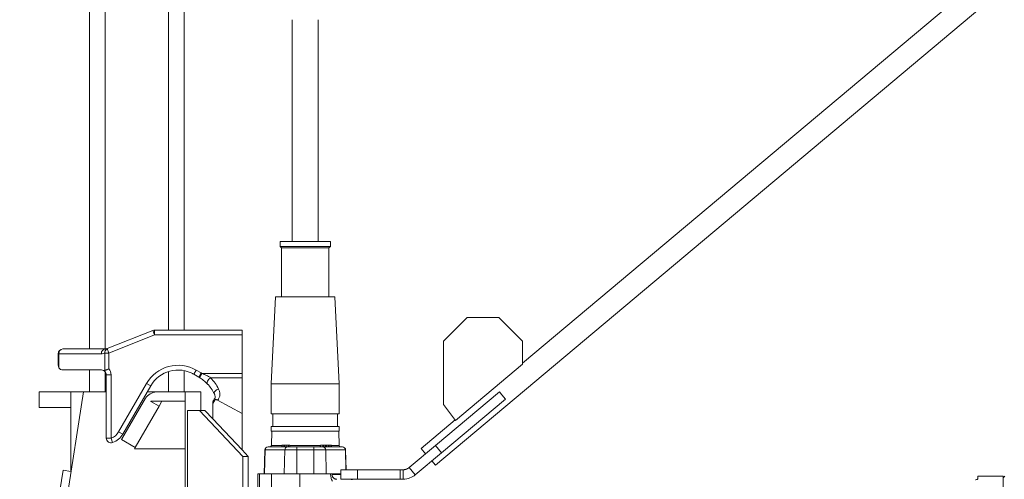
# Model space of a CAD drawing. Header units: millimetres. Extents: x 264 to 1755, y 657 to 2624.
# Tile 7 of 12: x 611 to 1237, y 1847 to 2139. Entities that reach past the tile are written whole.
import ezdxf

# ---------------------------------------------------------------- set-up
doc = ezdxf.new("R2010")
doc.units = ezdxf.units.MM

msp = doc.modelspace()

# ---------------------------------------------------------------- linework, layer by layer
at = {"color": 7, "linetype": 'Continuous', "lineweight": 15}
for p, q in [((655.8, 2504.19), (655.8, 1929.55)), ((715.98, 2504.19), (715.98, 1941.58)), ((1338.26, 2262.3), (930.94, 1920.53)), ((875.55, 1855.66), (1347.31, 2251.51)), ((776.81, 1997.75), (776.81, 1994.74)), ((792.86, 1997.75), (776.81, 1997.75)), ((808.9, 1997.75), (792.86, 1997.75)), ((808.9, 1994.74), (808.9, 1997.75)), ((776.81, 1994.74), (777.81, 1993.74)), ((792.86, 1994.74), (776.81, 1994.74)), ((777.81, 1993.74), (777.81, 1962.65)), ((792.86, 1993.74), (777.81, 1993.74)), ((808.9, 1994.74), (792.86, 1994.74)), ((807.9, 1993.74), (792.86, 1993.74)), ((807.9, 1993.74), (808.9, 1994.74)), ((807.9, 1962.65), (807.9, 1993.74)), ((774.05, 1962.65), (771.29, 1907.48)), ((792.86, 1962.65), (774.05, 1962.65)), ((811.66, 1962.65), (792.86, 1962.65)), ((814.42, 1907.48), (811.66, 1962.65)), ((895.73, 1949.57), (880.64, 1934.48)), ((915.85, 1949.57), (895.73, 1949.57)), ((930.94, 1934.48), (915.85, 1949.57)), ((667.05, 1929.78), (696.03, 1941.37)), ((696.03, 1941.37), (697.15, 1938.58)), ((697.15, 1941.58), (697.15, 1938.58)), ((697.15, 1941.58), (752.74, 1941.58)), ((752.74, 1941.58), (752.74, 1938.58)), ((697.15, 1938.58), (668.17, 1926.98)), ((752.74, 1938.58), (697.15, 1938.58)), ((752.74, 1914.03), (752.74, 1938.58)), ((880.64, 1934.48), (880.64, 1894.24)), ((930.94, 1919.92), (930.94, 1934.48)), ((638.9, 1929.55), (665.9, 1929.55)), ((665.6, 1926.98), (665.56, 1926.97)), ((665.6, 1915.91), (665.6, 1926.98)), ((665.6, 1926.98), (668.17, 1926.98)), ((667.02, 1929.76), (667.05, 1929.78)), ((667.05, 1929.78), (668.17, 1926.98)), ((668.17, 1926.98), (668.17, 1916.96)), ((635.89, 1919.22), (635.89, 1926.54)), ((635.89, 1926.54), (636.33, 1926.54)), ((636.33, 1926.54), (636.33, 1917.65)), ((663.33, 1926.54), (636.33, 1926.54)), ((663.47, 1916.21), (638.9, 1916.21)), ((655.8, 1916.21), (655.8, 1902.39)), ((715.98, 1915.8), (715.98, 1902.39)), ((722.06, 1913.5), (723.56, 1916.11)), ((723.56, 1916.11), (726.66, 1914.32)), ((725.15, 1911.71), (726.66, 1914.32)), ((888.35, 1884.18), (930.94, 1919.92)), ((666.48, 1913.2), (669.49, 1913.2)), ((666.48, 1872.92), (666.48, 1913.2)), ((669.49, 1913.2), (669.49, 1872.92)), ((725.15, 1911.71), (722.06, 1913.5)), ((725.15, 1911.71), (725.96, 1911.2)), ((725.59, 1911.45), (727.15, 1914.03)), ((727.15, 1914.03), (752.74, 1914.03)), ((729.28, 1908.71), (730.93, 1907.09)), ((752.74, 1911.23), (732.78, 1911.23)), ((752.74, 1914.03), (752.74, 1911.23)), ((752.74, 1911.23), (752.74, 1888.65)), ((612.32, 1650.61), (652.01, 1902.39)), ((623.75, 1902.39), (623.75, 1892.3)), ((643.93, 1902.39), (623.75, 1902.39)), ((643.93, 1902.39), (643.93, 1851.83)), ((652.01, 1902.39), (643.93, 1902.39)), ((652.01, 1902.39), (666.48, 1902.39)), ((674.3, 1876.92), (692.05, 1907.66)), ((694.65, 1906.16), (676.9, 1875.41)), ((694.65, 1906.16), (692.05, 1907.66)), ((692.48, 1902.39), (716.58, 1902.39)), ((716.5, 1902.38), (698.31, 1902.38)), ((726.59, 1902.38), (716.5, 1902.38)), ((716.5, 1902.38), (716.5, 1449.62)), ((716.58, 1902.39), (716.58, 1902.38)), ((726.59, 1902.38), (726.59, 1890.56)), ((734.6, 1901.89), (735.4, 1900.25)), ((771.29, 1907.48), (771.29, 1888.43)), ((792.86, 1907.48), (771.29, 1907.48)), ((814.42, 1907.48), (792.86, 1907.48)), ((814.42, 1888.43), (814.42, 1907.48)), ((875.5, 1868.22), (916.16, 1902.34)), ((916.16, 1902.34), (917.84, 1900.34)), ((676.14, 1872.1), (691.28, 1898.32)), ((716.5, 1896.32), (694.81, 1896.32)), ((694.81, 1896.32), (694.81, 1896.28)), ((694.81, 1896.28), (700.01, 1893.27)), ((700.01, 1893.27), (701.77, 1896.32)), ((734.18, 1893.3), (734.18, 1895.47)), ((737.19, 1897.15), (737.19, 1897.06)), ((737.19, 1897.06), (752.74, 1888.65)), ((879.38, 1863.6), (920.04, 1897.72)), ((917.84, 1900.34), (920.04, 1897.72)), ((623.75, 1892.3), (643.93, 1892.3)), ((684.88, 1867.06), (700.01, 1893.27)), ((718.1, 1890.56), (725.69, 1890.56)), ((718.1, 1890.56), (718.1, 1449.62)), ((725.69, 1890.56), (753.19, 1861.3)), ((729.14, 1890.56), (725.69, 1890.56)), ((729.14, 1890.56), (734.18, 1885.2)), ((734.18, 1893.3), (734.18, 1885.2)), ((880.64, 1894.24), (888.35, 1884.18)), ((752.74, 1865.45), (734.18, 1885.2)), ((752.74, 1888.65), (752.74, 1865.45)), ((792.86, 1888.43), (771.29, 1888.43)), ((772.29, 1888.43), (772.29, 1880.4)), ((814.42, 1888.43), (792.86, 1888.43)), ((813.42, 1880.4), (813.42, 1888.43)), ((888.07, 1884.55), (866.49, 1866.44)), ((676.9, 1875.41), (674.3, 1876.92)), ((771.29, 1880.4), (771.29, 1877.39)), ((792.86, 1880.4), (771.29, 1880.4)), ((792.86, 1877.39), (771.29, 1877.39)), ((771.55, 1877.39), (771.32, 1868.34)), ((814.42, 1880.4), (792.86, 1880.4)), ((814.42, 1877.39), (792.86, 1877.39)), ((814.4, 1868.34), (814.16, 1877.39)), ((814.42, 1877.39), (814.42, 1880.4)), ((666.48, 1872.92), (669.49, 1872.92)), ((670.49, 1870.08), (669.49, 1872.92)), ((676.14, 1872.1), (684.88, 1867.06)), ((684.3, 1866.05), (684.88, 1867.06)), ((716.5, 1866.05), (684.3, 1866.05)), ((752.74, 1865.45), (756.64, 1861.3)), ((766.83, 1850.31), (767.23, 1865.41)), ((767.35, 1865.41), (766.95, 1850.31)), ((779.85, 1865.41), (767.35, 1865.41)), ((769.23, 1867.36), (781.74, 1867.36)), ((777.95, 1868.37), (777.95, 1867.36)), ((778.17, 1868.37), (777.95, 1868.37)), ((778.17, 1868.37), (778.17, 1867.36)), ((779.42, 1868.37), (778.17, 1868.37)), ((779.23, 1868.37), (779.23, 1867.36)), ((779.48, 1850.31), (779.85, 1865.41)), ((779.64, 1868.37), (779.64, 1867.36)), ((787.44, 1865.41), (779.85, 1865.41)), ((780.62, 1868.37), (780.62, 1867.36)), ((782.09, 1868.37), (780.62, 1868.37)), ((781.74, 1867.36), (787.44, 1867.36)), ((782.09, 1868.37), (782.09, 1867.36)), ((782.21, 1868.37), (782.09, 1868.37)), ((782.21, 1868.37), (782.21, 1867.36)), ((782.97, 1868.37), (782.97, 1867.36)), ((783.07, 1867.36), (783.07, 1868.37)), ((787.44, 1865.41), (787.44, 1867.36)), ((787.44, 1867.36), (798.27, 1867.36)), ((787.44, 1850.31), (787.44, 1865.41)), ((798.27, 1865.41), (787.44, 1865.41)), ((798.27, 1865.41), (798.27, 1867.36)), ((798.27, 1867.36), (803.97, 1867.36)), ((798.27, 1850.31), (798.27, 1865.41)), ((805.86, 1865.41), (798.27, 1865.41)), ((802.33, 1868.49), (802.33, 1867.36)), ((802.63, 1868.37), (802.63, 1867.36)), ((803.97, 1867.36), (816.48, 1867.36)), ((804.02, 1868.37), (804.02, 1867.36)), ((804.4, 1867.36), (804.4, 1868.49)), ((804.47, 1868.37), (804.47, 1867.36)), ((805.6, 1868.37), (804.47, 1868.37)), ((805.6, 1868.37), (805.6, 1867.36)), ((805.82, 1868.37), (805.6, 1868.37)), ((805.82, 1868.37), (805.82, 1867.36)), ((806.22, 1868.37), (805.82, 1868.37)), ((806.23, 1850.31), (805.86, 1865.41)), ((818.36, 1865.41), (805.86, 1865.41)), ((806.22, 1868.37), (806.22, 1867.36)), ((806.32, 1868.37), (806.32, 1867.36)), ((807.32, 1868.37), (807.32, 1867.36)), ((807.77, 1867.36), (807.77, 1868.49)), ((807.9, 1868.37), (807.9, 1867.36)), ((808.02, 1868.37), (808.02, 1867.36)), ((809.07, 1868.37), (809.07, 1867.36)), ((809.47, 1867.36), (809.47, 1868.49)), ((818.48, 1865.41), (818.81, 1852.84)), ((858.85, 1854.26), (875.5, 1868.22)), ((866.49, 1866.44), (869.34, 1863.05)), ((879.38, 1863.6), (875.5, 1868.22)), ((753.19, 1478.88), (753.19, 1861.3)), ((756.64, 1861.3), (753.19, 1861.3)), ((756.64, 1478.88), (756.64, 1861.3)), ((862.73, 1849.63), (879.38, 1863.6)), ((873.22, 1858.43), (875.55, 1855.66)), ((639.05, 1852.6), (606.86, 1648.38)), ((644.03, 1851.81), (639.05, 1852.6)), ((815.38, 1852.84), (815.38, 1846.81)), ((815.38, 1852.84), (825.94, 1852.84)), ((825.94, 1846.81), (825.94, 1852.84)), ((825.94, 1852.84), (853.1, 1852.84)), ((853.1, 1846.81), (853.1, 1852.84)), ((853.1, 1852.84), (854.97, 1852.84)), ((854.97, 1846.81), (854.97, 1852.84)), ((862.73, 1849.63), (858.85, 1854.26)), ((762.77, 1841.23), (762.77, 1850.31)), ((762.77, 1850.31), (763.75, 1850.31)), ((763.75, 1841), (763.75, 1850.31)), ((763.75, 1850.31), (771.44, 1850.31)), ((771.44, 1836.68), (771.44, 1850.31)), ((771.44, 1850.31), (789.46, 1850.31)), ((789.46, 1821.65), (789.46, 1850.31)), ((789.46, 1850.31), (809.01, 1850.31)), ((815.38, 1850.31), (809.87, 1850.31)), ((815.38, 1846.81), (825.94, 1846.81)), ((825.94, 1846.81), (853.1, 1846.81)), ((853.1, 1846.81), (854.97, 1846.81)), ((1236.18, 1848.81), (1220.13, 1848.81)), ((1220.13, 1848.81), (1220.13, 1847.03)), ((1237.19, 1848.81), (1236.18, 1847.8)), ((1236.18, 1848.81), (1236.18, 1710.89))]:
    msp.add_line(p, q, dxfattribs=at)
at = {"color": 8, "linetype": 'Continuous', "lineweight": 15}
for p, q in [((665.83, 2504.19), (665.83, 1929.55)), ((705.95, 2504.19), (705.95, 1941.58)), ((665.83, 1915.07), (665.83, 1902.39)), ((705.95, 1915.24), (705.95, 1902.39)), ((771.32, 1868.34), (777.95, 1868.34)), ((783.27, 1868.34), (792.86, 1868.34)), ((792.86, 1868.34), (802.04, 1868.34)), ((809.94, 1868.34), (814.4, 1868.34)), ((818.69, 1852.84), (818.36, 1865.41)), ((809.87, 1849.79), (815.38, 1849.69))]:
    msp.add_line(p, q, dxfattribs=at)
at = {"color": 7, "linetype": 'Continuous', "lineweight": 15, "flags": 128}
for points in [[(730.62, 1907.45), (730.46, 1907.74), (730.44, 1908.15), (730.57, 1908.63), (730.82, 1909.17), (731.2, 1909.74), (731.67, 1910.29), (732.21, 1910.8), (732.78, 1911.23)], [(735.1, 1901.1), (735.01, 1901.45), (735.07, 1901.85), (735.27, 1902.28), (735.6, 1902.72), (736.04, 1903.14), (736.57, 1903.53), (737.17, 1903.86), (737.8, 1904.11)], [(821.84, 1846.81), (822.31, 1846.66), (822.89, 1846.6)]]:
    msp.add_lwpolyline(points, dxfattribs=at)
at = {"color": 8, "linetype": 'Continuous', "lineweight": 15, "flags": 128}
for points in [[(735.05, 1897.58), (735.36, 1897.75), (735.87, 1897.75), (736.5, 1897.54), (737.19, 1897.15)], [(821.55, 1846.81), (821.99, 1846.67), (822.53, 1846.6)]]:
    msp.add_lwpolyline(points, dxfattribs=at)
at = {"color": 7, "linetype": 'Continuous', "lineweight": 15}
for centre, radius, start, end in [((697.15, 1938.58), 3.01, 90, 111.80141), ((638.9, 1926.54), 3.01, 90, 180), ((639.13, 1926.74), 2.82, 94.86936, 184.15563), ((666.14, 1926.74), 2.82, 94.86936, 184.15563), ((663.33, 1932.56), 6.02, 270, 291.80141), ((668.13, 1927.41), 2.6, 115.32759, 189.77164), ((668.16, 1927.42), 2.6, 115.32759, 189.77164), ((665.9, 1932.56), 3.01, 270, 291.80141), ((638.9, 1919.22), 3.01, 180, 211.38319), ((638.9, 1919.22), 3.01, 211.38319, 270), ((663.47, 1913.2), 3.01, 67.0455, 90), ((663.47, 1913.2), 3.01, 0, 67.0455), ((663.47, 1913.2), 6.02, 0, 38.67681), ((712.03, 1896.13), 23.07, 60, 150), ((712.03, 1896.13), 20.06, 60, 150), ((712.62, 1890), 28.08, 58.83762, 60), ((712.62, 1890), 25.08, 58.83762, 60), ((712.62, 1891.68), 28.08, 26.289, 44.12038), ((699.41, 1892.34), 10.09, 96.24835, 143.69129), ((712.62, 1890), 25.07, 26.289, 44.12038), ((737.19, 1895.47), 3.01, 135.36454, 180), ((735.65, 1895.3), 1.48, 112.29862, 173.48658), ((736.37, 1895.64), 1.64, 66.44756, 141.08287), ((737.19, 1891.76), 5.38, 89.99963, 91.77464), ((666.48, 1881.43), 9.03, 289.47122, 330), ((669.49, 1872.92), 3.01, 180, 289.47122), ((666.48, 1881.43), 12.04, 289.47122, 330), ((769.23, 1865.36), 2.01, 90, 178.5), ((767.29, 1863.62), 1.79, 88.06812, 91.93188), ((769.29, 1865.42), 1.94, 91.77514, 180.28818), ((770.31, 1868.37), 1, 270, 358.5), ((781.8, 1865.42), 1.94, 91.77514, 180.28818), ((803.91, 1865.42), 1.94, 359.71182, 88.22486), ((815.4, 1868.37), 1, 181.5, 270), ((816.42, 1865.42), 1.94, 359.71182, 88.22486), ((816.48, 1865.36), 2.01, 1.5, 90), ((818.42, 1863.62), 1.79, 88.06812, 91.93188)]:
    msp.add_arc(centre, radius, start, end, dxfattribs=at)
for start_param, end_param in [(0.375897, 1.175247), (5.887636, 5.943085)]:
    msp.add_ellipse((737.19, 1891.67), major_axis=(-1.16, 5.6), ratio=0.495859, start_param=start_param, end_param=end_param, dxfattribs=at)
for points, knots in [([(784.58, 2138.69), (784.58, 2135.94), (784.58, 2130.67), (784.58, 2123.01), (784.58, 2115.9), (784.58, 2109.32), (784.58, 2103.65), (784.58, 2098.86), (784.58, 2094.91), (784.58, 2091.37), (784.58, 2088.05), (784.58, 2084.43), (784.58, 2080.09), (784.58, 2074.78), (784.58, 2068.57), (784.58, 2061.39), (784.58, 2053.17), (784.58, 2043.9), (784.58, 2033.64), (784.58, 2022.45), (784.58, 2010.39), (784.58, 2002.06), (784.58, 1997.75)], [0, 0, 0, 0, 0.074426, 0.1427, 0.204834, 0.260855, 0.310739, 0.345612, 0.376684, 0.403963, 0.427501, 0.451891, 0.484337, 0.521789, 0.564193, 0.611498, 0.66372, 0.721004, 0.783408, 0.850735, 0.922897, 1, 1, 1, 1]), ([(801.13, 1997.75), (801.13, 2001.49), (801.13, 2008.68), (801.13, 2019.04), (801.13, 2028.56), (801.13, 2037.21), (801.13, 2044.97), (801.13, 2051.81), (801.13, 2057.73), (801.13, 2062.75), (801.13, 2067.17), (801.13, 2071.71), (801.13, 2076.9), (801.13, 2082.93), (801.13, 2089.58), (801.13, 2096.77), (801.13, 2104.38), (801.13, 2112.36), (801.13, 2120.73), (801.13, 2129.56), (801.13, 2135.57), (801.13, 2138.69)], [0, 0, 0, 0, 0.06689, 0.128864, 0.185977, 0.238263, 0.285581, 0.327872, 0.365167, 0.39753, 0.424986, 0.452505, 0.489261, 0.532272, 0.58145, 0.636769, 0.698293, 0.764778, 0.83721, 0.915607, 1, 1, 1, 1]), ([(664.64, 1915.97), (664.8, 1915.9), (664.96, 1915.86), (665.2, 1915.83), (665.28, 1915.83), (665.44, 1915.85), (665.52, 1915.87), (665.6, 1915.91)], [0, 0, 0, 0, 0.5, 0.5, 0.75, 0.75, 1, 1, 1, 1]), ([(665.6, 1915.91), (665.74, 1915.98), (665.9, 1916.06), (666.27, 1916.22), (666.48, 1916.31), (666.92, 1916.5), (667.16, 1916.59), (667.53, 1916.73), (667.66, 1916.78), (667.91, 1916.87), (668.04, 1916.92), (668.17, 1916.96)], [0, 0, 0, 0, 0.25, 0.25, 0.5, 0.5, 0.75, 0.75, 0.875, 0.875, 1, 1, 1, 1]), ([(730.62, 1907.45), (729.93, 1908.16), (729.16, 1908.87), (727.88, 1909.89), (727.44, 1910.23), (726.53, 1910.86), (726.07, 1911.16), (725.59, 1911.45)], [0, 0, 0, 0, 0.5, 0.5, 0.75, 0.75, 1, 1, 1, 1]), ([(727.15, 1914.03), (727.65, 1913.84), (728.14, 1913.64), (729.12, 1913.22), (729.6, 1912.99), (730.55, 1912.52), (731.01, 1912.28), (731.92, 1911.77), (732.35, 1911.5), (732.78, 1911.23)], [0, 0, 0, 0, 0.25, 0.25, 0.5, 0.5, 0.75, 0.75, 1, 1, 1, 1]), ([(737.8, 1904.11), (738.08, 1903.55), (738.29, 1902.97), (738.49, 1902.07), (738.54, 1901.77), (738.6, 1901.16), (738.61, 1900.85), (738.58, 1900.25), (738.54, 1899.95), (738.42, 1899.34), (738.33, 1899.04), (738.11, 1898.46), (737.97, 1898.18), (737.71, 1897.78), (737.62, 1897.64), (737.41, 1897.39), (737.31, 1897.26), (737.19, 1897.15)], [0, 0, 0, 0, 0.25, 0.25, 0.375, 0.375, 0.5, 0.5, 0.625, 0.625, 0.75, 0.75, 0.875, 0.875, 0.9375, 0.9375, 1, 1, 1, 1]), ([(735.1, 1901.1), (735.1, 1901.09), (735.3, 1900.72), (735.54, 1899.99), (735.63, 1898.99), (735.48, 1898.15), (735.17, 1897.76), (735.04, 1897.59)], [0, 0, 0, 0, 0.007367, 0.281248, 0.546841, 0.797918, 1, 1, 1, 1]), ([(779.64, 1868.37), (779.55, 1868.37), (779.37, 1868.37), (779.23, 1868.37), (779.24, 1868.37), (779.24, 1868.37)], [0, 0, 0, 0, 0.407587, 0.814097, 1, 1, 1, 1]), ([(780.79, 1868.37), (780.77, 1868.37), (780.73, 1868.37), (780.66, 1868.37), (780.58, 1868.37), (780.49, 1868.37), (780.39, 1868.37), (780.29, 1868.37), (780.18, 1868.37), (780.07, 1868.37), (779.96, 1868.37), (779.85, 1868.37), (779.74, 1868.37), (779.68, 1868.37), (779.64, 1868.37)], [0, 0, 0, 0, 0.080592, 0.160584, 0.241766, 0.325226, 0.408781, 0.490867, 0.572262, 0.655411, 0.739221, 0.823932, 0.910283, 1, 1, 1, 1]), ([(782.97, 1868.37), (782.91, 1868.37), (782.8, 1868.37), (782.54, 1868.37), (782.37, 1868.37), (782.29, 1868.37)], [0, 0, 0, 0, 0.350674, 0.701925, 1, 1, 1, 1]), ([(804.02, 1868.37), (804, 1868.37), (803.97, 1868.37), (803.91, 1868.37), (803.86, 1868.37), (803.8, 1868.37), (803.75, 1868.37), (803.69, 1868.37), (803.63, 1868.37), (803.57, 1868.37), (803.52, 1868.37), (803.46, 1868.37), (803.4, 1868.37), (803.34, 1868.37), (803.28, 1868.37), (803.22, 1868.37), (803.17, 1868.37), (803.11, 1868.37), (803.05, 1868.37), (802.99, 1868.37), (802.93, 1868.37), (802.87, 1868.37), (802.81, 1868.37), (802.75, 1868.37), (802.69, 1868.37), (802.65, 1868.37), (802.63, 1868.37)], [0, 0, 0, 0, 0.033646, 0.066807, 0.099456, 0.13199, 0.164196, 0.196666, 0.229559, 0.262794, 0.296606, 0.330883, 0.365977, 0.401665, 0.438503, 0.476672, 0.516094, 0.557162, 0.600559, 0.646872, 0.696871, 0.750114, 0.806911, 0.867596, 0.931776, 1, 1, 1, 1]), ([(804.39, 1868.37), (804.38, 1868.37), (804.37, 1868.37), (804.2, 1868.37), (804.08, 1868.37), (804.02, 1868.37)], [0, 0, 0, 0, 0.472923, 0.736449, 1, 1, 1, 1]), ([(807.32, 1868.37), (807.3, 1868.37), (807.25, 1868.37), (807.19, 1868.37), (807.12, 1868.37), (807.05, 1868.37), (806.99, 1868.37), (806.92, 1868.37), (806.85, 1868.37), (806.78, 1868.37), (806.71, 1868.37), (806.65, 1868.37), (806.59, 1868.37), (806.53, 1868.37), (806.47, 1868.37), (806.42, 1868.37), (806.37, 1868.37), (806.34, 1868.37), (806.32, 1868.37)], [0, 0, 0, 0, 0.06701, 0.131697, 0.194583, 0.256461, 0.317677, 0.378439, 0.439731, 0.501712, 0.563909, 0.625375, 0.685769, 0.746651, 0.808055, 0.870273, 0.934217, 1, 1, 1, 1]), ([(807.75, 1868.37), (807.75, 1868.37), (807.74, 1868.37), (807.57, 1868.37), (807.4, 1868.37), (807.32, 1868.37)], [0, 0, 0, 0, 0.322478, 0.660906, 1, 1, 1, 1]), ([(808.02, 1868.37), (807.99, 1868.37), (807.93, 1868.37), (807.9, 1868.37), (807.9, 1868.37), (807.9, 1868.37)], [0, 0, 0, 0, 0.459719, 0.757996, 1, 1, 1, 1]), ([(809.07, 1868.37), (809.04, 1868.37), (808.98, 1868.37), (808.88, 1868.37), (808.79, 1868.37), (808.69, 1868.37), (808.59, 1868.37), (808.49, 1868.37), (808.39, 1868.37), (808.3, 1868.37), (808.22, 1868.37), (808.15, 1868.37), (808.08, 1868.37), (808.04, 1868.37), (808.02, 1868.37)], [0, 0, 0, 0, 0.084408, 0.167076, 0.24897, 0.332302, 0.415549, 0.49736, 0.579633, 0.664044, 0.749057, 0.832456, 0.915341, 1, 1, 1, 1]), ([(809.46, 1868.37), (809.45, 1868.37), (809.44, 1868.37), (809.29, 1868.37), (809.14, 1868.37), (809.07, 1868.37)], [0, 0, 0, 0, 0.337584, 0.668747, 1, 1, 1, 1]), ([(854.97, 1852.84), (855.06, 1852.85), (855.22, 1852.85), (855.47, 1852.86), (855.72, 1852.89), (855.96, 1852.92), (856.19, 1852.97), (856.42, 1853.02), (856.65, 1853.08), (856.87, 1853.15), (857.08, 1853.22), (857.29, 1853.3), (857.49, 1853.39), (857.68, 1853.48), (857.87, 1853.58), (858.05, 1853.69), (858.22, 1853.79), (858.39, 1853.9), (858.55, 1854.02), (858.7, 1854.14), (858.8, 1854.22), (858.85, 1854.26)], [0, 0, 0, 0, 0.05971, 0.118622, 0.176738, 0.234059, 0.290586, 0.346323, 0.401272, 0.455433, 0.50881, 0.561405, 0.61322, 0.664258, 0.714521, 0.764012, 0.812735, 0.860692, 0.907886, 0.954321, 1, 1, 1, 1]), ([(809.01, 1850.31), (808.96, 1849.47), (809.03, 1848.65), (809.31, 1847.44), (809.43, 1847.03), (809.66, 1846.45), (809.75, 1846.26), (809.88, 1845.98), (809.93, 1845.88), (810.03, 1845.7), (810.08, 1845.61), (810.14, 1845.52)], [0, 0, 0, 0, 0.5, 0.5, 0.75, 0.75, 0.875, 0.875, 0.9375, 0.9375, 1, 1, 1, 1]), ([(809.01, 1850.31), (809.12, 1850.31), (809.22, 1850.31), (809.41, 1850.31), (809.49, 1850.31), (809.64, 1850.31), (809.7, 1850.31), (809.8, 1850.31), (809.85, 1850.31), (809.87, 1850.31)], [0, 0, 0, 0, 0.25, 0.25, 0.5, 0.5, 0.75, 0.75, 1, 1, 1, 1]), ([(809.87, 1849.78), (809.87, 1849.38), (809.96, 1848.98), (810.19, 1848.43), (810.28, 1848.25), (810.51, 1847.92), (810.64, 1847.77), (810.92, 1847.49), (811.08, 1847.36), (811.42, 1847.15), (811.6, 1847.05), (811.96, 1846.91), (812.15, 1846.86), (812.5, 1846.79), (812.67, 1846.78), (812.83, 1846.77)], [0, 0, 0, 0, 0.25, 0.25, 0.375, 0.375, 0.5, 0.5, 0.625, 0.625, 0.75, 0.75, 0.875, 0.875, 1, 1, 1, 1]), ([(854.97, 1846.81), (856.59, 1846.81), (858.09, 1847.13), (860.7, 1848.16), (861.82, 1848.87), (862.73, 1849.63)], [0, 0, 0, 0, 0.5, 0.5, 1, 1, 1, 1]), ([(1220.13, 1847.03), (1220.13, 1846.98), (1220.1, 1846.93), (1219.95, 1846.82), (1219.84, 1846.77), (1219.58, 1846.67), (1219.42, 1846.62), (1219.04, 1846.52), (1218.83, 1846.47), (1218.6, 1846.43)], [0, 0, 0, 0, 0.25, 0.25, 0.5, 0.5, 0.75, 0.75, 1, 1, 1, 1])]:
    msp.add_open_spline(points, degree=3, knots=knots, dxfattribs=at)
for points in [[(721.21, 1913.96), (721.36, 1913.88), (721.51, 1913.81), (721.65, 1913.73)], [(809.87, 1850.31), (809.87, 1850.13), (809.87, 1849.95), (809.87, 1849.78)]]:
    msp.add_open_spline(points, degree=3, dxfattribs=at)

doc.saveas('drawing.dxf')
